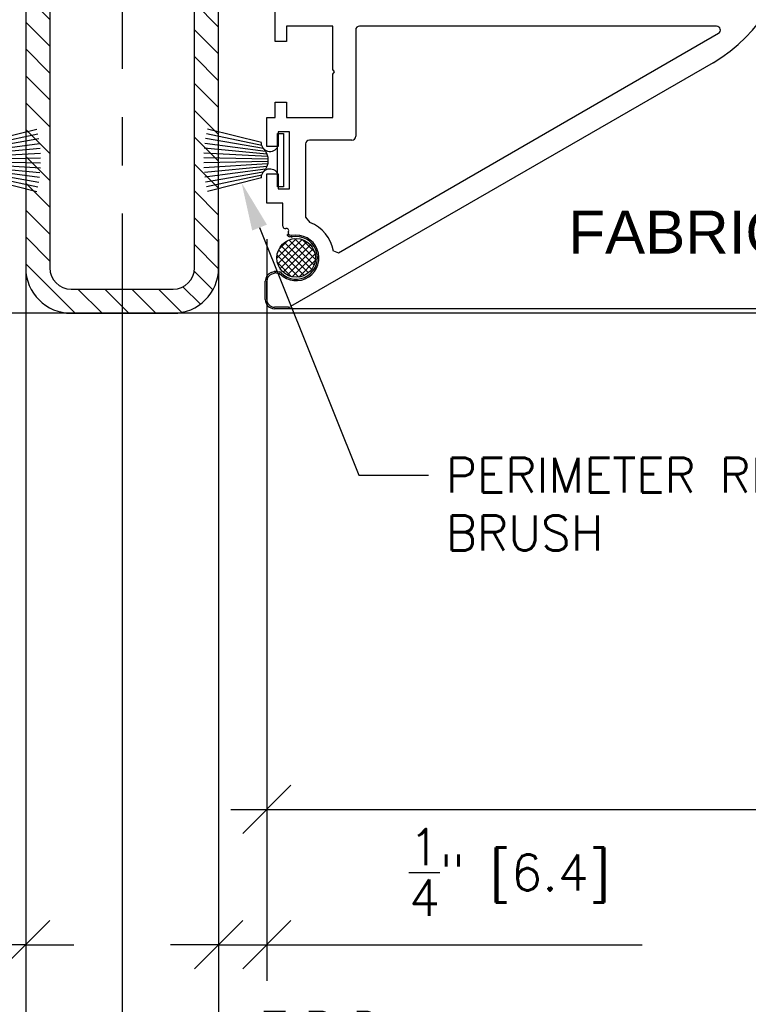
# Model space of a CAD drawing. Header units: inches. Extents: x 0 to 70.2, y -46 to 53.5.
# Tile 14 of 33: x 40.7 to 44.5, y 4.3 to 9.4. Entities that reach past the tile are written whole.
import ezdxf
from ezdxf import colors
from ezdxf.entities.mleader import LeaderData, LeaderLine
from ezdxf.math import Vec2, Vec3

# ---------------------------------------------------------------- set-up
doc = ezdxf.new("R2010")
doc.units = ezdxf.units.IN
doc.header["$MEASUREMENT"] = 0
doc.linetypes.add('CENTER', pattern=[2, 1.25, -0.25, 0.25, -0.25])
for name, color, linetype in [('1-ARCH', 1, 'Continuous'), ('1-DIM', 4, 'Continuous'), ('1-MOUNT', 155, 'Continuous'), ('1-PANEL EDGE', 2, 'Continuous'), ('1-REF', 4, 'Continuous'), ('1-TEXT', 2, 'Continuous')]:
    doc.layers.add(name, color=color, linetype=linetype)
doc.styles.add('TEXT', font='romans.shx')
doc.dimstyles.new('DIM 6-12', dxfattribs={"dimscale": 2, "dimtxt": 0.09375, "dimasz": 0.125, "dimexe": 0.09375, "dimexo": 0.09375, "dimgap": 0.0625, "dimtad": 1, "dimdec": 5, "dimzin": 3, "dimdsep": 46, "dimlunit": 5, "dimtxsty": 'TEXT', "dimblk": 'OBLIQUE', "dimcen": 0.09375, "dimdle": 0.09375, "dimclrd": 256, "dimclre": 4, "dimclrt": 2, "dimadec": 0, "dimazin": 0, "dimtfac": 1, "dimtdec": 5, "dimtmove": 0, "dimatfit": 3, "dimfxl": 0, "dimtolj": 1, "dimtzin": 0, "dimlwd": -1, "dimlwe": -1, "dimarcsym": 0})
pattern_1 = [(45, (2997.087934, -1573.533156), (-0.01767766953, 0.01767766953), []), (135, (2997.087934, -1573.533156), (-0.01767766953, -0.01767766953), [])]

# ---------------------------------------------------------------- blocks, each defined once
blk = doc.blocks.new('Bürstendichtung')
at = {"layer": '1-MOUNT'}
for p, q in [((7387.53, -19152.85), (7394.63, -19151.07)), ((7386.99, -19154.02), (7394.99, -19152.95)), ((7387.29, -19153.63), (7394.9, -19152.32)), ((7387.49, -19153.23), (7394.78, -19151.69)), ((7386.72, -19154.7), (7395.11, -19154.23)), ((7386.82, -19154.37), (7395.07, -19153.59)), ((7386.68, -19155.02), (7395.14, -19154.87)), ((7386.68, -19155.34), (7395.14, -19155.51)), ((7386.73, -19155.66), (7395.11, -19156.15)), ((7386.73, -19155.66), (7395.11, -19156.15)), ((7386.83, -19155.99), (7395.06, -19156.79)), ((7387.01, -19156.34), (7394.99, -19157.42)), ((7387.31, -19156.73), (7394.89, -19158.05)), ((7387.5, -19157.13), (7394.77, -19158.68)), ((7387.53, -19157.48), (7394.63, -19159.27))]:
    blk.add_line(p, q, dxfattribs=at)
blk.add_lwpolyline([(7384.63, -19158.67), (7385.43, -19158.67), (7385.43, -19151.67), (7384.63, -19151.67), (7384.63, -19158.67)], dxfattribs=at)
for centre, radius, start, end in [((7386.43, -19152.95), 1.1, 203.9163, 4.8512), ((7388.9, -19155.17), 2.22, 136.126, 223.874), ((7386.43, -19157.39), 1.1, 355.1488, 156.0837)]:
    blk.add_arc(centre, radius, start, end, dxfattribs=at)
blk = doc.blocks.new('Rahmenprofil')
at = {"layer": '1-MOUNT'}
for p, q in [((-0.1, 60), (1.77, 60)), ((2.02, 59.93), (57.66, 27.81)), ((-1.1, 56.57), (-1.1, 59)), ((-0.08, 55.5), (-0.45, 55.63)), ((0.52, 55.56), (0.07, 55.48)), ((7.68, 52.6), (8.32, 52.83)), ((8.32, 52.83), (58.37, 23.93)), ((1, 46.29), (1, 49.35)), ((1.94, 50.53), (2.13, 50.56)), ((4, 48.14), (4.58, 48.85)), ((4, 38.5), (4, 48.14)), ((-1.1, 42.45), (-1.1, 46.29)), ((-1.1, 46.29), (1, 46.29)), ((1.9, 44.4), (0.4, 44.4)), ((0.4, 44.4), (0.4, 42.45)), ((1.9, 36.9), (1.9, 44.4)), ((0.4, 42.45), (-1.1, 42.45)), ((-1.1, 35), (-1.1, 38.85)), ((-1.1, 38.85), (0.4, 38.85)), ((0.4, 38.85), (0.4, 36.9)), ((10.1, 38), (4.5, 38)), ((0.4, 36.9), (1.9, 36.9)), ((10.6, 23.5), (10.6, 37.5)), ((0, 35), (-1.1, 35)), ((0, 33), (0, 35)), ((7.6, 35), (1.5, 35)), ((1.5, 35), (1.5, 33)), ((7.6, 29.3), (7.6, 35)), ((1.5, 33), (0, 33)), ((7.8, 29), (7.6, 29.3)), ((7.6, 28.7), (7.8, 29)), ((7.6, 23), (7.6, 28.7)), ((0, 20), (0, 25)), ((0, 25), (1.5, 25)), ((1.5, 25), (1.5, 23)), ((1.5, 23), (7.6, 23)), ((58.12, 23), (11.1, 23)), ((25, 20), (0, 20)), ((25, 10.3), (25, 20)), ((27, 0.5), (27, 19.5)), ((27.5, 20), (49.9, 20)), ((50.4, 19.5), (50.4, 17)), ((51.9, 17), (51.9, 20)), ((51.9, 20), (58, 20)), ((58, 20), (58, 17)), ((59.5, 17), (59.5, 19.5)), ((60, 20), (60.33, 20)), ((25.2, 10), (25, 10.3)), ((25, 9.7), (25.2, 10)), ((25, 0), (25, 9.7)), ((50.4, 3), (50.4, 0.5)), ((51.9, 0), (51.9, 3)), ((58, 3), (58, 0)), ((59.5, 0.5), (59.5, 3)), ((0, -5), (0, 0)), ((0, 0), (25, 0)), ((49.9, 0), (27.5, 0)), ((58, 0), (51.9, 0)), ((60.33, 0), (60, 0)), ((7.6, -3), (1.5, -3)), ((1.5, -3), (1.5, -5)), ((7.6, -8.7), (7.6, -3)), ((10.6, -3.5), (10.6, -17.5)), ((58.12, -3), (11.1, -3)), ((1.5, -5), (0, -5)), ((8.32, -32.83), (58.37, -3.93)), ((57.66, -7.81), (2.02, -39.93)), ((7.8, -9), (7.6, -8.7)), ((7.6, -9.3), (7.8, -9)), ((7.6, -15), (7.6, -9.3)), ((0, -15), (0, -13)), ((0, -13), (1.5, -13)), ((1.5, -13), (1.5, -15)), ((-1.1, -18.85), (-1.1, -15)), ((-1.1, -15), (0, -15)), ((1.5, -15), (7.6, -15)), ((1.9, -16.9), (0.4, -16.9)), ((0.4, -16.9), (0.4, -18.85)), ((1.9, -24.4), (1.9, -16.9)), ((10.1, -18), (4.5, -18)), ((0.4, -18.85), (-1.1, -18.85)), ((4, -18.5), (4, -28.14)), ((-1.1, -26.29), (-1.1, -22.45)), ((-1.1, -22.45), (0.4, -22.45)), ((0.4, -22.45), (0.4, -24.4)), ((0.4, -24.4), (1.9, -24.4)), ((1, -26.29), (-1.1, -26.29)), ((1, -29.35), (1, -26.29)), ((4, -28.14), (4.58, -28.85)), ((2.13, -30.56), (1.94, -30.53)), ((7.68, -32.6), (8.32, -32.83)), ((-0.45, -35.63), (-0.08, -35.5)), ((0.07, -35.48), (0.52, -35.56)), ((-1.1, -39), (-1.1, -36.57)), ((1.77, -40), (-0.1, -40))]:
    blk.add_line(p, q, dxfattribs=at)
for centre, radius, start, end in [((-0.1, 59), 1, 90, 180), ((1.77, 59.5), 0.5, 60, 90), ((-0.1, 56.57), 1, 180, 249.6578), ((2.76, 53.51), 3, 259.2937, 135.3169), ((0.02, 55.78), 0.3, 249.6578, 279.6578), ((0.49, 55.76), 0.2, 279.6578, 315.3169), ((2.76, 53.51), 5, 291.3304, 349.5634), ((1.3, 49.35), 0.3, 72.1882, 180), ((1.48, 49.92), 0.3, 252.1882, 31.625), ((1.99, 50.23), 0.3, 99.6578, 211.625), ((2.17, 50.36), 0.2, 79.2937, 99.6578), ((4.5, 38.5), 0.5, 180, 270), ((10.1, 37.5), 0.5, 0, 90), ((47.37, 10), 20.56, 300, 60), ((11.1, 23.5), 0.5, 180, 270), ((58.12, 23.5), 0.5, 270, 60), ((27.5, 19.5), 0.5, 90, 180), ((49.9, 19.5), 0.5, 0, 90), ((60, 19.5), 0.5, 90, 180), ((60.33, 19.5), 0.5, 36.2539, 90), ((47.37, 10), 16.56, 323.7461, 36.2539), ((51.15, 17), 0.75, 180, 0), ((58.75, 17), 0.75, 180, 0), ((51.15, 3), 0.75, 0, 180), ((58.75, 3), 0.75, 0, 180), ((27.5, 0.5), 0.5, 180, 270), ((49.9, 0.5), 0.5, 270, 0), ((60, 0.5), 0.5, 180, 270), ((60.33, 0.5), 0.5, 270, 323.7461), ((11.1, -3.5), 0.5, 90, 180), ((58.12, -3.5), 0.5, 300, 90), ((4.5, -18.5), 0.5, 90, 180), ((10.1, -17.5), 0.5, 270, 0), ((1.3, -29.35), 0.3, 180, 287.8118), ((1.48, -29.92), 0.3, 328.375, 107.8118), ((2.76, -33.51), 5, 10.4366, 68.6696), ((2.76, -33.51), 3, 224.6831, 100.7063), ((1.99, -30.23), 0.3, 148.375, 260.3422), ((2.17, -30.36), 0.2, 260.3422, 280.7063), ((-0.1, -36.57), 1, 110.3422, 180), ((0.02, -35.78), 0.3, 80.3422, 110.3422), ((0.49, -35.76), 0.2, 44.6831, 80.3422), ((-0.1, -39), 1, 180, 270), ((1.77, -39.5), 0.5, 270, 300)]:
    blk.add_arc(centre, radius, start, end, dxfattribs=at)
blk = doc.blocks.new('_Oblique')
at = {"color": 0, "linetype": 'ByBlock', "lineweight": -2}
blk.add_line((-0.5, -0.5), (0.5, 0.5), dxfattribs=at)
blk = doc.blocks.new('*D56')
at = {"layer": '1-DIM', "color": 4, "transparency": 16777216}
blk.add_line((42.0112, 8.3015), (42.0112, 5.1579), dxfattribs=at)
at = {"layer": '1-DIM', "transparency": 16777216}
blk.add_line((41.8237, 5.3454), (51.6287, 5.3454), dxfattribs=at)
blk.add_solid([(51.6287, 5.3871), (51.6287, 5.3037), (51.8787, 5.3454)], dxfattribs=at)
at = {"layer": 'Defpoints', "color": 0, "transparency": 16777216}
for p in [(42.0112, 8.489), (51.8787, 5.3454), (51.8787, 5.3454)]:
    blk.add_point(p, dxfattribs=at)
at = {"layer": '1-DIM', "transparency": 16777216, "xscale": 0.25, "yscale": 0.25, "zscale": 0.25, "rotation": 180}
blk.add_blockref('_Oblique', (42.0112, 5.3454), dxfattribs=at)
at = {"layer": '1-DIM', "color": 2, "transparency": 16777216, "insert": (46.8199, 5.5642), "char_height": 0.1875, "attachment_point": 5, "style": 'TEXT', "bg_fill": 3, "box_fill_scale": 1.25, "bg_fill_color": 256, "bg_fill_true_color": 13158600, "bg_fill_transparency": 0}
blk.add_mtext('\\A1;LIGHTFRAME HEIGHT', dxfattribs=at)
blk = doc.blocks.new('*D57')
at = {"layer": '1-DIM', "color": 4, "transparency": 16777216}
for p, q in [((42.0112, 8.3015), (42.0112, 4.4563)), ((41.7612, 7.9667), (41.7612, 4.4563))]:
    blk.add_line(p, q, dxfattribs=at)
at = {"layer": '1-DIM', "transparency": 16777216}
for p, q in [((41.7612, 4.6438), (41.5112, 4.6438)), ((41.7612, 4.6438), (42.0112, 4.6438)), ((42.0112, 4.6438), (43.9576, 4.6438))]:
    blk.add_line(p, q, dxfattribs=at)
at = {"layer": 'Defpoints', "color": 0, "transparency": 16777216}
for p in [(42.0112, 8.489), (41.7612, 8.1542), (41.7612, 4.6438)]:
    blk.add_point(p, dxfattribs=at)
at = {"layer": '1-DIM', "transparency": 16777216, "xscale": 0.25, "yscale": 0.25, "zscale": 0.25}
blk.add_blockref('_Oblique', (41.7612, 4.6438), dxfattribs=at)
at = {"layer": '1-DIM', "transparency": 16777216, "xscale": 0.25, "yscale": 0.25, "zscale": 0.25, "rotation": 180}
blk.add_blockref('_Oblique', (42.0112, 4.6438), dxfattribs=at)
at = {"layer": '1-DIM', "color": 2, "transparency": 16777216, "insert": (43.2701, 5.0188), "char_height": 0.1875, "attachment_point": 5, "style": 'TEXT', "bg_fill": 3, "box_fill_scale": 1.25, "bg_fill_color": 256, "bg_fill_true_color": 13158600, "bg_fill_transparency": 0}
blk.add_mtext('\\A1;{\\H1.000000x;\\S1/4;}" [6.4]', dxfattribs=at)
blk = doc.blocks.new('*D58')
at = {"layer": '1-DIM', "color": 4, "transparency": 16777216}
for p, q in [((40.5112, 8.3015), (40.5112, 4.4563)), ((40.7612, 7.9667), (40.7612, 4.4563))]:
    blk.add_line(p, q, dxfattribs=at)
at = {"layer": '1-DIM', "transparency": 16777216}
for p, q in [((40.5112, 4.6438), (38.5647, 4.6438)), ((40.7612, 4.6438), (40.5112, 4.6438)), ((40.7612, 4.6438), (41.0112, 4.6438))]:
    blk.add_line(p, q, dxfattribs=at)
at = {"layer": 'Defpoints', "color": 0, "transparency": 16777216}
for p in [(40.5112, 8.489), (40.7612, 8.1542), (40.5112, 4.6438)]:
    blk.add_point(p, dxfattribs=at)
at = {"layer": '1-DIM', "transparency": 16777216, "xscale": 0.25, "yscale": 0.25, "zscale": 0.25}
blk.add_blockref('_Oblique', (40.5112, 4.6438), dxfattribs=at)
at = {"layer": '1-DIM', "transparency": 16777216, "xscale": 0.25, "yscale": 0.25, "zscale": 0.25, "rotation": 180}
blk.add_blockref('_Oblique', (40.7612, 4.6438), dxfattribs=at)
at = {"layer": '1-DIM', "color": 2, "transparency": 16777216, "insert": (39.2522, 5.0188), "char_height": 0.1875, "attachment_point": 5, "style": 'TEXT', "bg_fill": 3, "box_fill_scale": 1.25, "bg_fill_color": 256, "bg_fill_true_color": 13158600, "bg_fill_transparency": 0}
blk.add_mtext('\\A1;{\\H1.000000x;\\S1/4;}" [6.4]', dxfattribs=at)
blk = doc.blocks.new('*D60')
at = {"layer": '1-DIM', "color": 4, "transparency": 16777216}
blk.add_line((41.2612, 5.1823), (41.2612, 2.546), dxfattribs=at)
at = {"layer": '1-DIM', "transparency": 16777216}
blk.add_line((41.0737, 2.7335), (51.6287, 2.7335), dxfattribs=at)
blk.add_solid([(51.6287, 2.7751), (51.6287, 2.6918), (51.8787, 2.7335)], dxfattribs=at)
at = {"layer": 'Defpoints', "color": 0, "transparency": 16777216}
for p in [(41.2612, 5.3698), (51.8787, 2.7335), (51.8787, 2.7335)]:
    blk.add_point(p, dxfattribs=at)
at = {"layer": '1-DIM', "transparency": 16777216, "xscale": 0.25, "yscale": 0.25, "zscale": 0.25, "rotation": 180}
blk.add_blockref('_Oblique', (41.2612, 2.7335), dxfattribs=at)
at = {"layer": '1-DIM', "color": 2, "transparency": 16777216, "insert": (46.4449, 2.9522), "char_height": 0.1875, "attachment_point": 5, "style": 'TEXT', "bg_fill": 3, "box_fill_scale": 1.25, "bg_fill_color": 256, "bg_fill_true_color": 13158600, "bg_fill_transparency": 0}
blk.add_mtext('\\A1;LIGHTFRAME MODULE = GLASS FIN MODULE', dxfattribs=at)
blk = doc.blocks.new('*D61')
at = {"layer": '1-DIM', "color": 4, "transparency": 16777216}
blk.add_line((41.2612, 5.1823), (41.2612, 2.546), dxfattribs=at)
at = {"layer": '1-DIM', "transparency": 16777216}
blk.add_line((41.4487, 2.7335), (31.112, 2.7335), dxfattribs=at)
blk.add_solid([(31.112, 2.7751), (31.112, 2.6918), (30.862, 2.7335)], dxfattribs=at)
at = {"layer": 'Defpoints', "color": 0, "transparency": 16777216}
for p in [(41.2612, 5.3698), (30.862, 2.7335), (30.862, 2.7335)]:
    blk.add_point(p, dxfattribs=at)
at = {"layer": '1-DIM', "transparency": 16777216, "xscale": 0.25, "yscale": 0.25, "zscale": 0.25}
blk.add_blockref('_Oblique', (41.2612, 2.7335), dxfattribs=at)
at = {"layer": '1-DIM', "color": 2, "transparency": 16777216, "insert": (36.1866, 2.9522), "char_height": 0.1875, "attachment_point": 5, "style": 'TEXT', "bg_fill": 3, "box_fill_scale": 1.25, "bg_fill_color": 256, "bg_fill_true_color": 13158600, "bg_fill_transparency": 0}
blk.add_mtext('\\A1;LIGHTFRAME MODULE = GLASS FIN MODULE', dxfattribs=at)
blk = doc.blocks.new('*D62')
at = {"layer": '1-DIM', "color": 4, "transparency": 16777216}
for p, q in [((40.7612, 8.3015), (40.7612, 3.7936)), ((41.2612, 7.7305), (41.2612, 3.7936))]:
    blk.add_line(p, q, dxfattribs=at)
at = {"layer": '1-DIM', "transparency": 16777216}
for p, q in [((40.5737, 3.9811), (41.2612, 3.9811)), ((41.2612, 3.9811), (43.1719, 3.9811))]:
    blk.add_line(p, q, dxfattribs=at)
at = {"layer": 'Defpoints', "color": 0, "transparency": 16777216}
for p in [(40.7612, 8.489), (41.2612, 7.918), (41.2612, 3.9811)]:
    blk.add_point(p, dxfattribs=at)
at = {"layer": '1-DIM', "transparency": 16777216, "xscale": 0.25, "yscale": 0.25, "zscale": 0.25, "rotation": 180}
blk.add_blockref('_Oblique', (40.7612, 3.9811), dxfattribs=at)
at = {"layer": '1-DIM', "transparency": 16777216, "xscale": 0.25, "yscale": 0.25, "zscale": 0.25}
blk.add_blockref('_Oblique', (41.2612, 3.9811), dxfattribs=at)
at = {"layer": '1-DIM', "color": 2, "transparency": 16777216, "char_height": 0.1875, "attachment_point": 5, "style": 'TEXT', "bg_fill": 3, "box_fill_scale": 1.25, "bg_fill_color": 256, "bg_fill_true_color": 13158600, "bg_fill_transparency": 0}
for s, insert in [('\\A1;T.B.D.', (42.3415, 4.1998)), ('\\A1;{{\\H1.000000x;\\S1/2;}" [12.7]]', (42.3415, 3.6061))]:
    blk.add_mtext(s, dxfattribs=dict(at, insert=insert))
blk = doc.blocks.new('*D63')
at = {"layer": '1-DIM', "color": 4, "transparency": 16777216}
for p, q in [((41.7612, 8.3015), (41.7612, 3.7936)), ((41.2612, 7.7305), (41.2612, 3.7936))]:
    blk.add_line(p, q, dxfattribs=at)
at = {"layer": '1-DIM', "transparency": 16777216}
for p, q in [((41.2612, 3.9811), (39.3504, 3.9811)), ((41.9487, 3.9811), (41.2612, 3.9811))]:
    blk.add_line(p, q, dxfattribs=at)
at = {"layer": 'Defpoints', "color": 0, "transparency": 16777216}
for p in [(41.7612, 8.489), (41.2612, 7.918), (41.2612, 3.9811)]:
    blk.add_point(p, dxfattribs=at)
at = {"layer": '1-DIM', "transparency": 16777216, "xscale": 0.25, "yscale": 0.25, "zscale": 0.25, "rotation": 180}
blk.add_blockref('_Oblique', (41.2612, 3.9811), dxfattribs=at)
at = {"layer": '1-DIM', "transparency": 16777216, "xscale": 0.25, "yscale": 0.25, "zscale": 0.25}
blk.add_blockref('_Oblique', (41.7612, 3.9811), dxfattribs=at)
at = {"layer": '1-DIM', "color": 2, "transparency": 16777216, "char_height": 0.1875, "attachment_point": 5, "style": 'TEXT', "bg_fill": 3, "box_fill_scale": 1.25, "bg_fill_color": 256, "bg_fill_true_color": 13158600, "bg_fill_transparency": 0}
for s, insert in [('\\A1;T.B.D.', (40.1808, 4.1998)), ('\\A1;{{\\H1.000000x;\\S1/2;}" [12.7]]', (40.1808, 3.6061))]:
    blk.add_mtext(s, dxfattribs=dict(at, insert=insert))

msp = doc.modelspace()

# ---------------------------------------------------------------- hatches: boundary and pattern name
at = {"layer": '1-ARCH'}
h = msp.add_hatch(dxfattribs=at)
h.set_pattern_fill('ANSI31', color=8, scale=0.787402, angle=90)
h.set_pattern_definition([(135, (5784.92534, -16488.88455), (-0.06959712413, -0.06959712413), [])])
h.paths.add_polyline_path([(41.761158, 11.681748), (41.761158, 9.917968), (41.636158, 9.917968), (41.636158, 11.681748, 0.41421356), (41.524937, 11.792968), (40.997378, 11.792968, 0.41421356), (40.886158, 11.681748), (40.886158, 10.065606), (40.761158, 10.065606), (40.761158, 11.681748, -0.41421356), (40.997378, 11.917968), (41.524937, 11.917968, -0.41421356)])
h.paths.add_polyline_path([(41.761158, 9.917968), (41.761158, 9.532145), (41.636158, 9.532145), (41.636158, 9.74868), (41.636158, 9.917968)])
h.paths.add_polyline_path([(41.761158, 9.532145), (41.761158, 8.701057), (41.761158, 8.154189, -0.41421356), (41.524937, 7.917968), (40.997378, 7.917968, -0.41421356), (40.761158, 8.154189), (40.761158, 9.77033), (40.886158, 9.77033), (40.886158, 8.154189, 0.41421356), (40.997378, 8.042968), (41.524937, 8.042968, 0.41421356), (41.636158, 8.154189), (41.636158, 9.532145)])
h.paths.add_polyline_path([(40.886158, 10.065606), (40.886158, 9.917968), (40.761158, 9.917968), (40.761158, 10.065606)], flags=17)
h.paths.add_polyline_path([(40.886158, 9.917968), (40.886158, 9.77033), (40.761158, 9.77033), (40.761158, 9.917968)])
at = {"layer": '1-MOUNT'}
h = msp.add_hatch(dxfattribs=at)
h.set_pattern_fill('ANSI37', color=8, scale=0.007874, style=0, pattern_type=2)
h.set_pattern_definition(pattern_1)
h.paths.add_polyline_path([(42.06295, 8.205118), (42.062975, 8.207343), (42.06305, 8.209588), (42.063177, 8.211849), (42.063356, 8.214127), (42.063589, 8.216419), (42.063878, 8.218723), (42.064222, 8.221038), (42.064624, 8.223362), (42.065084, 8.225693), (42.065603, 8.228028), (42.066182, 8.230367), (42.066821, 8.232706), (42.067521, 8.235044), (42.068282, 8.237377), (42.069105, 8.239705), (42.06999, 8.242024), (42.070937, 8.244332), (42.071947, 8.246627), (42.073018, 8.248907), (42.074151, 8.251168), (42.075346, 8.253409), (42.076602, 8.255626), (42.077918, 8.257818), (42.079294, 8.259983), (42.080728, 8.262117), (42.082221, 8.264218), (42.083769, 8.266284), (42.085374, 8.268313), (42.087032, 8.270303), (42.088743, 8.272251), (42.090505, 8.274155), (42.092317, 8.276014), (42.094176, 8.277826), (42.09608, 8.279588), (42.098028, 8.281299), (42.100018, 8.282957), (42.102047, 8.284562), (42.104113, 8.28611), (42.106214, 8.287603), (42.108348, 8.289037), (42.110513, 8.290413), (42.112705, 8.291729), (42.114922, 8.292985), (42.117163, 8.29418), (42.119424, 8.295313), (42.121704, 8.296384), (42.123999, 8.297394), (42.126307, 8.298341), (42.128626, 8.299226), (42.130954, 8.300049), (42.133287, 8.30081), (42.135625, 8.30151), (42.137964, 8.302149), (42.140303, 8.302728), (42.142638, 8.303247), (42.144969, 8.303707), (42.147293, 8.304109), (42.149608, 8.304453), (42.151912, 8.304742), (42.154204, 8.304975), (42.156482, 8.305154), (42.158743, 8.305281), (42.160988, 8.305356), (42.163213, 8.305381), (42.165439, 8.305356), (42.167683, 8.305281), (42.169945, 8.305154), (42.172222, 8.304975), (42.174514, 8.304742), (42.176818, 8.304453), (42.179133, 8.304109), (42.181457, 8.303707), (42.183788, 8.303247), (42.186124, 8.302728), (42.188462, 8.302149), (42.190801, 8.30151), (42.193139, 8.30081), (42.195473, 8.300049), (42.1978, 8.299226), (42.200119, 8.298341), (42.202428, 8.297394), (42.204723, 8.296384), (42.207002, 8.295313), (42.209263, 8.29418), (42.211504, 8.292985), (42.213721, 8.291729), (42.215914, 8.290413), (42.218078, 8.289037), (42.220212, 8.287603), (42.222313, 8.28611), (42.224379, 8.284562), (42.226409, 8.282957), (42.228398, 8.281299), (42.230346, 8.279588), (42.232251, 8.277826), (42.23411, 8.276014), (42.235921, 8.274155), (42.237683, 8.272251), (42.239394, 8.270303), (42.241052, 8.268313), (42.242657, 8.266284), (42.244206, 8.264218), (42.245698, 8.262117), (42.247133, 8.259983), (42.248508, 8.257818), (42.249824, 8.255626), (42.25108, 8.253409), (42.252275, 8.251168), (42.253408, 8.248907), (42.25448, 8.246627), (42.255489, 8.244332), (42.256436, 8.242024), (42.257321, 8.239705), (42.258144, 8.237377), (42.258906, 8.235044), (42.259606, 8.232706), (42.260245, 8.230367), (42.260823, 8.228028), (42.261342, 8.225693), (42.261802, 8.223362), (42.262204, 8.221038), (42.262548, 8.218723), (42.262837, 8.216419), (42.26307, 8.214127), (42.26325, 8.211849), (42.263376, 8.209588), (42.263451, 8.207343), (42.263476, 8.205118), (42.263451, 8.202892), (42.263376, 8.200648), (42.26325, 8.198386), (42.26307, 8.196109), (42.262837, 8.193817), (42.262548, 8.191513), (42.262204, 8.189198), (42.261802, 8.186874), (42.261342, 8.184543), (42.260823, 8.182207), (42.260245, 8.179869), (42.259606, 8.17753), (42.258906, 8.175192), (42.258144, 8.172858), (42.257321, 8.170531), (42.256436, 8.168212), (42.255489, 8.165903), (42.25448, 8.163608), (42.253408, 8.161329), (42.252275, 8.159068), (42.25108, 8.156827), (42.249824, 8.15461), (42.248508, 8.152417), (42.247133, 8.150253), (42.245698, 8.148119), (42.244206, 8.146018), (42.242657, 8.143952), (42.241052, 8.141922), (42.239394, 8.139933), (42.237683, 8.137985), (42.235921, 8.13608), (42.23411, 8.134221), (42.232251, 8.13241), (42.230346, 8.130648), (42.228398, 8.128937), (42.226409, 8.127279), (42.224379, 8.125674), (42.222313, 8.124125), (42.220212, 8.122633), (42.218078, 8.121198), (42.215914, 8.119823), (42.213721, 8.118507), (42.211504, 8.117251), (42.209263, 8.116056), (42.207002, 8.114923), (42.204723, 8.113851), (42.202428, 8.112842), (42.200119, 8.111895), (42.1978, 8.11101), (42.195473, 8.110187), (42.193139, 8.109425), (42.190801, 8.108725), (42.188462, 8.108086), (42.186124, 8.107508), (42.183788, 8.106989), (42.181457, 8.106529), (42.179133, 8.106127), (42.176818, 8.105783), (42.174514, 8.105494), (42.172222, 8.105261), (42.169945, 8.105081), (42.167683, 8.104955), (42.165439, 8.10488), (42.163213, 8.104855), (42.160988, 8.10488), (42.158743, 8.104955), (42.156482, 8.105081), (42.154204, 8.105261), (42.151912, 8.105494), (42.149608, 8.105783), (42.147293, 8.106127), (42.144969, 8.106529), (42.142638, 8.106989), (42.140303, 8.107508), (42.137964, 8.108086), (42.135625, 8.108725), (42.133287, 8.109425), (42.130954, 8.110187), (42.128626, 8.11101), (42.126307, 8.111895), (42.123999, 8.112842), (42.121704, 8.113851), (42.119424, 8.114923), (42.117163, 8.116056), (42.114922, 8.117251), (42.112705, 8.118507), (42.110513, 8.119823), (42.108348, 8.121198), (42.106214, 8.122633), (42.104113, 8.124125), (42.102047, 8.125674), (42.100018, 8.127279), (42.098028, 8.128937), (42.09608, 8.130648), (42.094176, 8.13241), (42.092317, 8.134221), (42.090505, 8.13608), (42.088743, 8.137985), (42.087032, 8.139933), (42.085374, 8.141922), (42.083769, 8.143952), (42.082221, 8.146018), (42.080728, 8.148119), (42.079294, 8.150253), (42.077918, 8.152417), (42.076602, 8.15461), (42.075346, 8.156827), (42.074151, 8.159068), (42.073018, 8.161329), (42.071947, 8.163608), (42.070937, 8.165903), (42.06999, 8.168212), (42.069105, 8.170531), (42.068282, 8.172858), (42.067521, 8.175192), (42.066821, 8.17753), (42.066182, 8.179869), (42.065603, 8.182207), (42.065084, 8.184543), (42.064624, 8.186874), (42.064222, 8.189198), (42.063878, 8.191513), (42.063589, 8.193817), (42.063356, 8.196109), (42.063177, 8.198386), (42.06305, 8.200648), (42.062975, 8.202892)], flags=0)
h = msp.add_hatch(dxfattribs=at)
h.set_pattern_fill('ANSI37', color=256, scale=0.007874, style=0, pattern_type=2)
h.set_pattern_definition(pattern_1)
h.paths.add_polyline_path([(42.06295, 8.205116), (42.062975, 8.207341), (42.06305, 8.209586), (42.063177, 8.211848), (42.063356, 8.214125), (42.063589, 8.216417), (42.063878, 8.218721), (42.064222, 8.221036), (42.064624, 8.22336), (42.065084, 8.225691), (42.065603, 8.228027), (42.066182, 8.230365), (42.066821, 8.232704), (42.067521, 8.235042), (42.068282, 8.237375), (42.069105, 8.239703), (42.06999, 8.242022), (42.070937, 8.244331), (42.071947, 8.246626), (42.073018, 8.248905), (42.074151, 8.251166), (42.075346, 8.253407), (42.076602, 8.255624), (42.077918, 8.257817), (42.079294, 8.259981), (42.080728, 8.262115), (42.082221, 8.264216), (42.08377, 8.266282), (42.085374, 8.268311), (42.087032, 8.270301), (42.088743, 8.272249), (42.090505, 8.274154), (42.092317, 8.276012), (42.094176, 8.277824), (42.09608, 8.279586), (42.098028, 8.281297), (42.100018, 8.282955), (42.102047, 8.28456), (42.104113, 8.286109), (42.106214, 8.287601), (42.108348, 8.289035), (42.110513, 8.290411), (42.112705, 8.291727), (42.114922, 8.292983), (42.117163, 8.294178), (42.119424, 8.295311), (42.121704, 8.296383), (42.123999, 8.297392), (42.126307, 8.298339), (42.128626, 8.299224), (42.130954, 8.300047), (42.133287, 8.300809), (42.135625, 8.301508), (42.137964, 8.302147), (42.140303, 8.302726), (42.142638, 8.303245), (42.144969, 8.303705), (42.147293, 8.304107), (42.149608, 8.304451), (42.151912, 8.30474), (42.154204, 8.304973), (42.156482, 8.305153), (42.158743, 8.305279), (42.160988, 8.305354), (42.163213, 8.305379), (42.165439, 8.305354), (42.167683, 8.305279), (42.169945, 8.305153), (42.172222, 8.304973), (42.174514, 8.30474), (42.176818, 8.304451), (42.179133, 8.304107), (42.181457, 8.303705), (42.183788, 8.303245), (42.186124, 8.302726), (42.188462, 8.302147), (42.190801, 8.301508), (42.193139, 8.300809), (42.195473, 8.300047), (42.1978, 8.299224), (42.200119, 8.298339), (42.202428, 8.297392), (42.204723, 8.296383), (42.207002, 8.295311), (42.209263, 8.294178), (42.211504, 8.292983), (42.213722, 8.291727), (42.215914, 8.290411), (42.218078, 8.289035), (42.220212, 8.287601), (42.222313, 8.286109), (42.224379, 8.28456), (42.226409, 8.282955), (42.228398, 8.281297), (42.230346, 8.279586), (42.232251, 8.277824), (42.23411, 8.276012), (42.235921, 8.274154), (42.237683, 8.272249), (42.239394, 8.270301), (42.241052, 8.268311), (42.242657, 8.266282), (42.244206, 8.264216), (42.245698, 8.262115), (42.247133, 8.259981), (42.248508, 8.257817), (42.249824, 8.255624), (42.25108, 8.253407), (42.252275, 8.251166), (42.253408, 8.248905), (42.25448, 8.246626), (42.255489, 8.244331), (42.256436, 8.242022), (42.257321, 8.239703), (42.258144, 8.237375), (42.258906, 8.235042), (42.259606, 8.232704), (42.260245, 8.230365), (42.260823, 8.228027), (42.261342, 8.225691), (42.261802, 8.22336), (42.262204, 8.221036), (42.262548, 8.218721), (42.262837, 8.216417), (42.26307, 8.214125), (42.26325, 8.211848), (42.263376, 8.209586), (42.263451, 8.207341), (42.263476, 8.205116), (42.263451, 8.202891), (42.263376, 8.200646), (42.26325, 8.198385), (42.26307, 8.196107), (42.262837, 8.193815), (42.262548, 8.191511), (42.262204, 8.189196), (42.261802, 8.186872), (42.261342, 8.184541), (42.260823, 8.182206), (42.260245, 8.179867), (42.259606, 8.177528), (42.258906, 8.17519), (42.258144, 8.172857), (42.257321, 8.170529), (42.256436, 8.16821), (42.255489, 8.165902), (42.25448, 8.163607), (42.253408, 8.161327), (42.252275, 8.159066), (42.25108, 8.156825), (42.249824, 8.154608), (42.248508, 8.152416), (42.247133, 8.150251), (42.245698, 8.148117), (42.244206, 8.146016), (42.242657, 8.14395), (42.241052, 8.141921), (42.239394, 8.139931), (42.237683, 8.137983), (42.235921, 8.136078), (42.23411, 8.13422), (42.232251, 8.132408), (42.230346, 8.130646), (42.228398, 8.128935), (42.226409, 8.127277), (42.224379, 8.125672), (42.222313, 8.124123), (42.220212, 8.122631), (42.218078, 8.121197), (42.215914, 8.119821), (42.213722, 8.118505), (42.211504, 8.117249), (42.209263, 8.116054), (42.207002, 8.114921), (42.204723, 8.11385), (42.202428, 8.11284), (42.200119, 8.111893), (42.1978, 8.111008), (42.195473, 8.110185), (42.193139, 8.109424), (42.190801, 8.108724), (42.188462, 8.108085), (42.186124, 8.107506), (42.183788, 8.106987), (42.181457, 8.106527), (42.179133, 8.106125), (42.176818, 8.105781), (42.174514, 8.105492), (42.172222, 8.105259), (42.169945, 8.10508), (42.167683, 8.104953), (42.165439, 8.104878), (42.163213, 8.104853), (42.160988, 8.104878), (42.158743, 8.104953), (42.156482, 8.10508), (42.154204, 8.105259), (42.151912, 8.105492), (42.149608, 8.105781), (42.147293, 8.106125), (42.144969, 8.106527), (42.142638, 8.106987), (42.140303, 8.107506), (42.137964, 8.108085), (42.135625, 8.108724), (42.133287, 8.109424), (42.130954, 8.110185), (42.128626, 8.111008), (42.126307, 8.111893), (42.123999, 8.11284), (42.121704, 8.11385), (42.119424, 8.114921), (42.117163, 8.116054), (42.114922, 8.117249), (42.112705, 8.118505), (42.110513, 8.119821), (42.108348, 8.121197), (42.106214, 8.122631), (42.104113, 8.124123), (42.102047, 8.125672), (42.100018, 8.127277), (42.098028, 8.128935), (42.09608, 8.130646), (42.094176, 8.132408), (42.092317, 8.13422), (42.090505, 8.136078), (42.088743, 8.137983), (42.087032, 8.139931), (42.085374, 8.141921), (42.08377, 8.14395), (42.082221, 8.146016), (42.080728, 8.148117), (42.079294, 8.150251), (42.077918, 8.152416), (42.076602, 8.154608), (42.075346, 8.156825), (42.074151, 8.159066), (42.073018, 8.161327), (42.071947, 8.163607), (42.070937, 8.165902), (42.06999, 8.16821), (42.069105, 8.170529), (42.068282, 8.172857), (42.067521, 8.17519), (42.066821, 8.177528), (42.066182, 8.179867), (42.065603, 8.182206), (42.065084, 8.184541), (42.064624, 8.186872), (42.064222, 8.189196), (42.063878, 8.191511), (42.063589, 8.193815), (42.063356, 8.196107), (42.063177, 8.198385), (42.06305, 8.200646), (42.062975, 8.202891)], flags=0)

# ---------------------------------------------------------------- linework, layer by layer
at = {"layer": '1-ARCH'}
for points in [[(41.761158, 11.681748, 0.41421356), (41.524937, 11.917968), (40.997378, 11.917968, 0.41421356), (40.761158, 11.681748), (40.761158, 8.154189, 0.41421356), (40.997378, 7.917968), (41.524937, 7.917968, 0.41421356), (41.761158, 8.154189)], [(41.636158, 11.681748, 0.41421356), (41.524937, 11.792968), (40.997378, 11.792968, 0.41421356), (40.886158, 11.681748), (40.886158, 8.154189, 0.41421356), (40.997378, 8.042968), (41.524937, 8.042968, 0.41421356), (41.636158, 8.154189)]]:
    msp.add_lwpolyline(points, format="xyb", close=True, dxfattribs=at)
at = {"layer": '1-MOUNT'}
for centre in [(42.163213, 8.205118), (42.163213, 8.205116)]:
    msp.add_circle(centre, 0.100263, dxfattribs=at)
at = {"layer": '1-PANEL EDGE'}
for p, q in [((42.137166, 8.313382), (42.129683, 8.314656)), ((42.034105, 8.128761), (42.048508, 8.134101)), ((42.058653, 8.13505), (42.076279, 8.132051)), ((42.003284, 7.988829), (42.003284, 8.084464)), ((51.878666, 7.917966), (30.862002, 7.917966)), ((51.878666, 7.941584), (42.050528, 7.941585))]:
    msp.add_line(p, q, dxfattribs=at)
for centre, radius, start, end in [((42.132986, 8.334062), 0.019685, 204.358597, 260.342192), ((42.163213, 8.205116), 0.110236, 224.683104, 100.706327), ((42.139808, 8.328907), 0.015748, 260.342192, 280.706327), ((42.050528, 8.084464), 0.047244, 110.342192, 180), ((42.055351, 8.115644), 0.019685, 80.342192, 110.342192), ((42.073637, 8.116526), 0.015748, 44.683104, 80.342192), ((42.050528, 7.988829), 0.047244, 180, 270)]:
    msp.add_arc(centre, radius, start, end, dxfattribs=at)
at = {"layer": '1-REF', "linetype": 'CENTER'}
msp.add_line((41.261158, 14.43474), (41.261158, 6.949293), dxfattribs=at)

# ---------------------------------------------------------------- block references
at = {"layer": '1-MOUNT', "yscale": 0.03937007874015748, "zscale": 0.03937007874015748}
for name, p, xscale in [('Rahmenprofil', (42.054465, 9.524262), 0.03937007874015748), ('Bürstendichtung', (-250.30901, 762.851886), 0.03937007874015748), ('Bürstendichtung', (332.831326, 762.851886), -0.03937007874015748)]:
    msp.add_blockref(name, p, dxfattribs=dict(at, xscale=xscale))

# ---------------------------------------------------------------- next in the draw order: dimensions: what is measured, and where the dimension line sits
at = {"layer": '1-DIM'}
dim = msp.add_linear_dim(base=(40.511158, 4.643836), p1=(40.761158, 8.154189), p2=(40.511158, 8.489043), angle=180, dimstyle='DIM 6-12', override={"dimpost": '"'}, dxfattribs=at)
dim.commit()
dim.dimension.update_dxf_attribs({"geometry": '*D58', "text_midpoint": (39.252229, 4.643836), "dimtype": 160})
dim = msp.add_linear_dim(base=(51.878666, 5.345411), p1=(42.011158, 8.489043), p2=(51.878666, 5.345411), text='LIGHTFRAME HEIGHT', dimstyle='DIM 6-12', override={"dimpost": '"', "dimblk1": 'Oblique', "dimsah": 1}, dxfattribs=at)
dim.commit()
dim.dimension.update_dxf_attribs({"geometry": '*D56', "text_midpoint": (46.819912, 5.564161)})

# ---------------------------------------------------------------- next in the draw order: dimensions: what is measured, and where the dimension line sits
dim = msp.add_linear_dim(base=(41.761158, 4.643836), p1=(42.011158, 8.489043), p2=(41.761158, 8.154189), angle=180, dimstyle='DIM 6-12', override={"dimpost": '"'}, dxfattribs=at)
dim.commit()
dim.dimension.update_dxf_attribs({"geometry": '*D57', "text_midpoint": (43.270086, 4.643836), "dimtype": 160})

# ---------------------------------------------------------------- next in the draw order: texts
at = {"layer": '1-TEXT', "insert": (43.573844, 8.450132), "char_height": 0.22322835, "width": 5.41261503, "attachment_point": 1, "line_spacing_factor": 0.963855}
msp.add_mtext('{\\fArial|b0|i0|c0|p34;FABRIC: Sefar  Architecture IA-80-CL}', dxfattribs=at)

# ---------------------------------------------------------------- next in the draw order: dimensions: what is measured, and where the dimension line sits
at = {"layer": '1-DIM'}
dim = msp.add_linear_dim(base=(51.878666, 2.733462), p1=(41.261158, 5.369824), p2=(51.878666, 2.733462), text='LIGHTFRAME MODULE = GLASS FIN MODULE', dimstyle='DIM 6-12', override={"dimpost": '"', "dimblk1": 'Oblique', "dimsah": 1}, dxfattribs=at)
dim.commit()
dim.dimension.update_dxf_attribs({"geometry": '*D60', "text_midpoint": (46.444912, 2.952212)})

# ---------------------------------------------------------------- next in the draw order: dimensions: what is measured, and where the dimension line sits
dim = msp.add_linear_dim(base=(30.862002, 2.733462), p1=(41.261158, 5.369824), p2=(30.862002, 2.733462), angle=180, text='LIGHTFRAME MODULE = GLASS FIN MODULE', dimstyle='DIM 6-12', override={"dimpost": '"', "dimblk1": 'Oblique', "dimsah": 1}, dxfattribs=at)
dim.commit()
dim.dimension.update_dxf_attribs({"geometry": '*D61', "text_midpoint": (36.18658, 2.952212)})

# ---------------------------------------------------------------- next in the draw order: dimensions: what is measured, and where the dimension line sits
dim = msp.add_linear_dim(base=(41.261158, 3.981057), p1=(40.761158, 8.489043), p2=(41.261158, 7.917966), angle=0, text='T.B.D.\\X{<>]', dimstyle='DIM 6-12', override={"dimpost": '"'}, dxfattribs=at)
dim.commit()
dim.dimension.update_dxf_attribs({"geometry": '*D62', "text_midpoint": (42.341515, 3.981057)})

# ---------------------------------------------------------------- next in the draw order: dimensions: what is measured, and where the dimension line sits
dim = msp.add_linear_dim(base=(41.261158, 3.981057), p1=(41.761158, 8.489043), p2=(41.261158, 7.917966), angle=180, text='T.B.D.\\X{<>]', dimstyle='DIM 6-12', override={"dimpost": '"'}, dxfattribs=at)
dim.commit()
dim.dimension.update_dxf_attribs({"geometry": '*D63', "text_midpoint": (40.180801, 3.981057)})

# ---------------------------------------------------------------- next in the draw order: leaders
at = {"layer": '1-TEXT'}
ml = msp.add_multileader_mtext('Standard', dxfattribs=at)
ml.set_content('PERIMETER REVEAL BRUSH', color=256, style='TEXT')
ml.set_leader_properties(color=4, linetype='ByLayer', lineweight=-1)
ml.build(insert=Vec2(0, 0))
ml.multileader.update_dxf_attribs({"dogleg_length": 0.36, "arrow_head_size": 0.25})
ctx = ml.context
ctx.base_point, ctx.char_height, ctx.arrow_head_size, ctx.landing_gap_size, ctx.plane_origin = Vec3(42.848587, 7.078825), 0.18, 0.25, 0.09, Vec3(42.393906, 2.965132)
notes = []
notes.append((ctx, [(0, (1, 1, 0), (42.488587, 7.078825), (1, 0), 0.36, [(0, [(41.880305, 8.594213)], 0, [])])]))
ctx.mtext.insert, ctx.mtext.width, ctx.mtext.flow_direction = Vec3(42.938587, 7.168825), 2.53230408, 5
for ctx, leaders in notes:
    for number, flags, end, landing, length, lines in leaders:
        leader = LeaderData()
        leader.index, (leader.has_last_leader_line, leader.has_dogleg_vector, leader.attachment_direction) = number, flags
        leader.last_leader_point, leader.dogleg_vector, leader.dogleg_length = Vec3(end), Vec3(landing), length
        for number, points, colour, breaks in lines:
            line = LeaderLine()
            line.index, line.vertices, line.color, line.breaks = number, Vec3.list(points), colors.encode_raw_color(colour), breaks
            leader.lines.append(line)
        ctx.leaders.append(leader)

doc.saveas('drawing.dxf')
